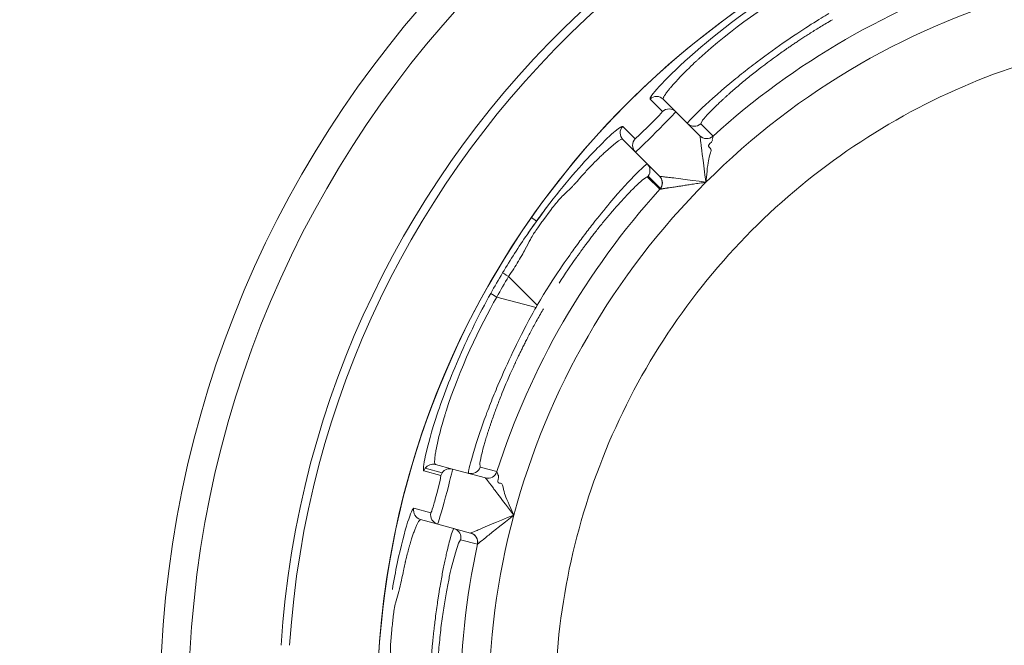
# Model space of a CAD drawing. Extents: x 0 to 283, y -70 to 196.
# Tile 18 of 30: x 225.54 to 230.71, y 106.18 to 109.46. Entities that reach past the tile are written whole.
import ezdxf

# ---------------------------------------------------------------- set-up
doc = ezdxf.new("R2010")
doc.units = 0
doc.layers.get('DEFPOINTS').update_dxf_attribs({"linetype": 'CONTINUOUS'})
doc.layers.add('VISIBLE', color=255, linetype='CONTINUOUS', lineweight=0)
doc.styles.add('SANSSERIF', font='sanss___.ttf')
doc.dimstyles.get("Standard").update_dxf_attribs({"dimtxt": 0.18, "dimasz": 0.18, "dimexe": 0.18, "dimexo": 0.0625, "dimgap": 0.09, "dimtad": 0, "dimtih": 1, "dimtoh": 1, "dimdec": 1, "dimzin": 0, "dimdsep": 46, "dimtxsty": 'SANSSERIF', "dimcen": 0.09, "dimadec": 0, "dimazin": 0, "dimtfac": 1, "dimtdec": 1, "dimtofl": 0, "dimtmove": 0, "dimatfit": 3, "dimfxl": 1, "dimtolj": 1, "dimtzin": 0, "dimarcsym": 0})

# ---------------------------------------------------------------- blocks, each defined once
blk = doc.blocks.new('*D4')
at = {"layer": 'DEFPOINTS', "color": 0, "transparency": 16777216}
for p in [(252.6358, 132.1043), (210.9036, -69.6243)]:
    blk.add_point(p, dxfattribs=at)
at = {"layer": 'VISIBLE', "color": 0, "lineweight": -2, "transparency": 16777216}
for p, q in [((254.2336, 139.8279), (253.1422, 134.5524)), ((256.7336, 139.8279), (254.2336, 139.8279)), ((210.9036, -69.7143), (210.9036, -69.5343)), ((210.8136, -69.6243), (210.9936, -69.6243))]:
    blk.add_line(p, q, dxfattribs=at)
at = {"layer": 'VISIBLE', "color": 0, "transparency": 16777216}
blk.add_solid([(252.7342, 134.6369), (253.5503, 134.468), (252.6358, 132.1043)], dxfattribs=at)
at = {"layer": 'VISIBLE', "color": 0, "transparency": 16777216, "insert": (262.1099, 139.8279), "char_height": 2.5, "attachment_point": 5, "style": 'SANSSERIF'}
blk.add_mtext('\\A1;R412.0', dxfattribs=at)
blk = doc.blocks.new('*D24')
at = {"layer": 'DEFPOINTS', "color": 0, "transparency": 16777216}
for p in [(210.9036, 115.8507), (277.8859, 115.8507), (257.4536, 75.1257)]:
    blk.add_point(p, dxfattribs=at)
at = {"layer": 'VISIBLE', "color": 0, "lineweight": -2, "transparency": 16777216}
for p, q in [((210.9661, 115.8507), (278.0659, 115.8507)), ((277.8859, 113.3507), (277.8859, 97.0937)), ((277.8859, 77.6257), (277.8859, 94.3382)), ((257.5161, 75.1257), (278.0659, 75.1257))]:
    blk.add_line(p, q, dxfattribs=at)
at = {"layer": 'VISIBLE', "color": 0, "transparency": 16777216}
for points in [[(277.4692, 113.3507), (278.3025, 113.3507), (277.8859, 115.8507)], [(277.4692, 77.6257), (278.3025, 77.6257), (277.8859, 75.1257)]]:
    blk.add_solid(points, dxfattribs=at)
at = {"layer": 'VISIBLE', "color": 0, "transparency": 16777216, "insert": (277.8859, 95.716), "char_height": 2.5, "attachment_point": 5, "style": 'SANSSERIF'}
blk.add_mtext('\\A1;81.45', dxfattribs=at)
blk = doc.blocks.new('*D33')
at = {"layer": 'DEFPOINTS', "color": 0, "transparency": 16777216}
for p in [(219.3872, 107.6257), (219.9334, 104.7776)]:
    blk.add_point(p, dxfattribs=at)
at = {"layer": 'VISIBLE', "color": 0, "lineweight": -2, "transparency": 16777216}
for p, q in [((219.3872, 107.5357), (219.3872, 107.7157)), ((219.2972, 107.6257), (219.4772, 107.6257)), ((221.7017, 95.5566), (220.4042, 102.3223)), ((224.2017, 95.5566), (221.7017, 95.5566))]:
    blk.add_line(p, q, dxfattribs=at)
at = {"layer": 'VISIBLE', "color": 0, "transparency": 16777216}
blk.add_solid([(220.8134, 102.4008), (219.995, 102.2438), (219.9334, 104.7776)], dxfattribs=at)
at = {"layer": 'VISIBLE', "color": 0, "transparency": 16777216, "insert": (227.6833, 95.5566), "char_height": 2.5, "attachment_point": 5, "style": 'SANSSERIF'}
blk.add_mtext('\\A1;R5.8', dxfattribs=at)

msp = doc.modelspace()

# ---------------------------------------------------------------- linework, layer by layer
at = {"layer": 'VISIBLE'}
for p, q in [((228.918, 108.979), (228.8528, 109.045)), ((228.988, 108.9784), (228.9224, 109.044)), ((228.8511, 108.9089), (228.9004, 108.9588)), ((228.9004, 108.9588), (228.918, 108.979)), ((229.1145, 108.852), (228.988, 108.9784)), ((228.7753, 108.8363), (228.7093, 108.9015)), ((228.7997, 108.858), (228.8511, 108.9089)), ((229.1189, 108.9148), (229.1287, 108.9336)), ((229.1189, 108.9148), (229.1834, 108.8503)), ((228.7103, 108.8319), (228.7103, 108.8319)), ((228.7103, 108.8319), (228.7759, 108.7663)), ((228.7753, 108.8363), (228.7997, 108.858)), ((229.1146, 108.8517), (229.1145, 108.852)), ((229.1799, 108.8359), (229.1797, 108.8325)), ((229.1797, 108.8325), (229.18, 108.829)), ((229.1835, 108.8501), (229.1799, 108.8359)), ((229.1631, 108.7926), (229.1692, 108.7875)), ((229.1753, 108.819), (229.1675, 108.811)), ((229.1692, 108.7875), (229.1727, 108.7811)), ((229.18, 108.829), (229.1753, 108.819)), ((228.7759, 108.7663), (228.9024, 108.6398)), ((228.8213, 108.6926), (228.7809, 108.6537)), ((228.8379, 108.7043), (228.8213, 108.6926)), ((228.904, 108.5709), (228.8395, 108.6354)), ((228.9079, 108.5758), (228.8434, 108.6403)), ((228.9024, 108.6398), (228.9026, 108.6397)), ((229.1501, 108.648), (229.1465, 108.6078)), ((229.1521, 108.6672), (229.1501, 108.648)), ((228.904, 108.5709), (228.9043, 108.5708)), ((228.2299, 108.4231), (228.2567, 108.4043)), ((228.333, 108.4648), (228.2891, 108.406)), ((228.2605, 107.9622), (228.1098, 108.1129)), ((228.0158, 108.0241), (228.0476, 108.0051)), ((228.2535, 107.95), (228.0476, 108.0051)), ((228.2605, 107.9622), (228.2535, 107.95)), ((227.8148, 107.1016), (227.7252, 107.1256)), ((227.9599, 107.112), (227.959, 107.1331)), ((227.7538, 107.0671), (227.6644, 107.0916)), ((227.6713, 107.106), (227.7609, 107.0819)), ((227.8148, 107.1016), (227.9875, 107.0553)), ((227.9599, 107.112), (228.048, 107.0883)), ((228.0482, 107.0881), (228.048, 107.0883)), ((228.0482, 107.0881), (228.0522, 107.0741)), ((228.0522, 107.0741), (228.0537, 107.071)), ((227.7322, 106.9725), (227.7492, 107.0406)), ((227.7492, 107.0406), (227.754, 107.0671)), ((227.9877, 107.0551), (227.9875, 107.0553)), ((228.0537, 107.071), (228.0557, 107.0682)), ((228.0567, 107.0571), (228.0539, 107.0463)), ((228.0557, 107.0682), (228.0567, 107.0571)), ((228.0593, 107.0282), (228.0671, 107.0268)), ((228.0671, 107.0268), (228.0734, 107.023)), ((227.7016, 106.8722), (227.6119, 106.8957)), ((228.1125, 106.914), (228.1373, 106.8599)), ((227.6475, 106.8358), (227.7371, 106.8118)), ((227.6475, 106.8358), (227.6475, 106.8358)), ((228.0551, 106.7946), (228.0931, 106.8248)), ((228.0931, 106.8248), (228.1373, 106.8599)), ((227.7371, 106.8118), (227.9099, 106.7655)), ((227.9099, 106.7655), (227.9099, 106.7655)), ((227.9099, 106.7655), (227.9099, 106.7655)), ((227.9101, 106.7655), (227.9099, 106.7655)), ((227.8468, 106.7127), (227.8298, 106.6619)), ((227.8577, 106.7302), (227.8468, 106.7127)), ((227.9458, 106.7067), (227.8577, 106.7302)), ((227.8298, 106.6619), (227.8084, 106.5797)), ((227.946, 106.7067), (227.9458, 106.7067)), ((227.515, 106.3974), (227.5325, 106.458)), ((227.4891, 106.1788), (227.4957, 106.2564)), ((227.4905, 106.0955), (227.4891, 106.1788))]:
    msp.add_line(p, q, dxfattribs=at)
for radius in [5.625, 5.475]:
    msp.add_circle((231.9036, 105.8507), radius, dxfattribs=at)
for centre, radius, start, end in [((231.9036, 105.8507), 5, 90, 176.2731), ((231.9036, 105.8507), 4.9555, 90, 176.2396), ((231.9036, 105.8507), 4.485, 360, 180), ((231.9036, 105.8507), 4.4848, 360, 145), ((231.9036, 105.8507), 4.0491, 107.7949, 132.2051), ((231.9036, 105.8507), 3.8992, 105, 135), ((231.9013, 105.8589), 3.5415, 99.9864, 111.2636), ((231.8998, 105.8583), 3.5415, 111.2364, 122.5136), ((228.8871, 109.0088), 0.0499, 44.9497, 90.0512), ((228.9527, 108.9431), 0.05, 45, 133.9748), ((228.7457, 108.8672), 0.05, 136.6289, 224.9599), ((229.0853, 108.9518), 0.05, 225.0011, 312.2336), ((228.7457, 108.8672), 0.05, 224.9599, 224.9999), ((228.8113, 108.8016), 0.05, 136.025, 225), ((229.1498, 108.8873), 0.05, 225, 312.234), ((229.1499, 108.8871), 0.05, 225, 312.1871), ((231.8984, 105.8574), 3.5415, 122.4864, 133.7636), ((228.8025, 108.669), 0.05, 325.0067, 44.9987), ((228.8027, 108.6689), 0.0497, 317.6838, 324.9731), ((228.867, 108.6045), 0.05, 325, 44.9998), ((228.8673, 108.6044), 0.05, 317.7949, 45), ((231.9036, 105.8507), 3.8992, 135, 165), ((228.867, 108.6045), 0.05, 317.7863, 325), ((231.9036, 105.8507), 4.0491, 137.7949, 162.2051), ((231.9036, 105.8507), 4.4848, 145, 180), ((231.8971, 105.8563), 3.5415, 133.7364, 145.0136), ((231.9118, 105.8459), 4.4635, 149.199, 150.7904), ((231.9036, 105.8507), 4.1737, 149.9045, 150.0956), ((231.8962, 105.8549), 3.5415, 144.9864, 156.2636), ((231.8955, 105.8533), 3.5415, 156.2364, 167.5136), ((227.7098, 107.0786), 0.0473, 144.5706, 164.0006), ((227.8027, 107.0528), 0.051, 145.181, 163.7885), ((227.8018, 107.0533), 0.05, 75.0004, 144.9996), ((227.9123, 107.1272), 0.05, 255.001, 342.2539), ((228.0005, 107.1036), 0.05, 255, 342.2136), ((228.0007, 107.1034), 0.05, 255, 342.1871), ((227.6605, 106.8841), 0.05, 166.6289, 254.9597), ((227.7501, 106.8601), 0.05, 166.025, 255), ((227.6605, 106.8841), 0.05, 254.9597, 254.9999), ((231.9036, 105.8507), 3.8992, 165, 180), ((227.8088, 106.7408), 0.05, 0.0375, 74.9846), ((227.8969, 106.7172), 0.05, 347.841, 74.9935), ((227.8972, 106.7173), 0.05, 0, 75), ((227.809, 106.7409), 0.0498, 347.6532, 359.9401), ((227.8972, 106.7173), 0.05, 347.7949, 0), ((231.9036, 105.8507), 4.0491, 167.7949, 192.2051), ((231.8951, 105.8517), 3.5415, 167.4864, 178.7636)]:
    msp.add_arc(centre, radius, start, end, dxfattribs=at)
for centre, major_axis, ratio, start_param, end_param in [((229.8826, 109.3499), (-0.7184, -0.441), 0.161988, -1.16458, -0.958963), ((229.8593, 109.38), (-0.7018, -0.4565), 0.125762, -0.860083, -0.808097), ((229.8629, 109.3722), (-0.7036, -0.4509), 0.133705, -0.962803, -0.859634), ((229.8769, 109.4035), (-0.7297, -0.4861), 0.114498, -0.808968, -0.758541), ((228.879, 109.0338), (-0.0335, -0.0106), 0.669284, -2.018324, -0.909196), ((229.8897, 109.5636), (-0.77, -0.6485), 0.043389, -0.381732, -0.192908), ((228.1852, 107.859), (0.6543, 0.7757), 0.043182, 0.187689, 0.375487), ((228.115, 107.848), (0.7245, 0.7874), 0.035378, 0.001485, 0.187021), ((228.2533, 107.878), (0.5842, 0.7519), 0.058779, 0.371684, 0.567779), ((228.2965, 107.8601), (0.5454, 0.7642), 0.085523, 0.565198, 0.765422), ((228.4401, 107.8488), (0.4381, 0.7419), 0.20425, 1.182049, 1.378483), ((231.6037, 106.0238), (-2.1072, -3.6497), 0.965926, -1.585559, -1.556034), ((228.1205, 108.1055), (-0.0427, 0.026), 0.015547, -1.308973, -0.033514), ((228.4038, 107.8706), (-0.4017, -0.7412), 0.161988, -1.16458, -0.958963), ((228.3756, 107.88), (-0.3839, -0.7423), 0.133705, -0.962803, -0.859634), ((228.3685, 107.885), (-0.3795, -0.7462), 0.125762, -0.860083, -0.808097), ((228.372, 107.9142), (-0.3889, -0.7858), 0.114498, -0.808968, -0.758541), ((228.3031, 108.0593), (-0.3425, -0.9466), 0.043389, -0.381732, -0.192908), ((227.7082, 107.0885), (-0.0421, -0.0153), 0.843373, -2.266257, -0.875933), ((227.6145, 105.7418), (0.2075, 1.0473), 0.024533, 0.192907, 0.378271), ((227.6127, 105.7506), (0.209, 1.0385), 0.023047, -0.0011, 0.193622), ((226.8586, 106.2562), (0.6236, 0.5825), 0.543023, -0.73996, -0.646327), ((227.4239, 105.8967), (0.1195, 0.9597), 0.030048, -1.18294, -1.098821)]:
    msp.add_ellipse(centre, major_axis=major_axis, ratio=ratio, start_param=start_param, end_param=end_param, dxfattribs=at)
for points, knots in [([(228.8528, 109.045), (228.8466, 109.0532), (228.9166, 109.1372), (229.2078, 109.3975), (229.407, 109.5479), (229.6234, 109.6768)], [-1, -1, -1, -1, -0.5, -0.5, 0, 0, 0, 0]), ([(228.9224, 109.044), (228.9218, 109.0446), (228.9211, 109.0457), (228.9221, 109.0502), (228.9227, 109.0521), (228.9247, 109.0562), (228.9255, 109.0578), (228.9276, 109.0613), (228.9294, 109.0643), (228.9337, 109.0708), (228.9382, 109.0771), (228.9468, 109.0883), (228.9516, 109.0944), (228.9571, 109.1011), (228.961, 109.1058), (228.9616, 109.1065), (228.9937, 109.1442), (229.0295, 109.1806), (229.0713, 109.2214), (229.0834, 109.2328), (229.0972, 109.2457), (229.1011, 109.2493), (229.1057, 109.2535), (229.107, 109.2548), (229.1093, 109.2568), (229.1058, 109.2536), (229.2744, 109.4086), (229.4909, 109.5578), (229.6415, 109.6445)], [0, 0, 0, 0, 0.0625, 0.0625, 0.09375, 0.09375, 0.109375, 0.109375, 0.125, 0.125, 0.1875, 0.1875, 0.21875, 0.234375, 0.234375, 0.25, 0.25, 0.375, 0.375, 0.4375, 0.4375, 0.46875, 0.46875, 0.484375, 0.484375, 0.5, 0.5, 1, 1, 1, 1]), ([(229.7921, 109.4938), (229.7447, 109.4659), (229.6674, 109.4188), (229.5221, 109.319), (229.469, 109.281), (229.3876, 109.2195), (229.3602, 109.1983), (229.3196, 109.166), (229.3062, 109.1552), (229.2798, 109.1335), (229.2628, 109.1193), (229.1141, 108.9933), (229.0464, 108.92), (229.05, 108.9165)], [0, 0, 0, 0, 0.25, 0.25, 0.375, 0.375, 0.4375, 0.4375, 0.46875, 0.46875, 0.5, 0.5, 1, 1, 1, 1]), ([(229.5331, 109.2825), (229.5359, 109.2845), (229.539, 109.2867), (229.5423, 109.289), (229.544, 109.2902), (229.5457, 109.2914), (229.5475, 109.2927), (229.5492, 109.2939), (229.5511, 109.2952), (229.553, 109.2966), (229.5549, 109.2979), (229.5569, 109.2993), (229.5589, 109.3007), (229.5609, 109.3021), (229.563, 109.3036), (229.5652, 109.3051), (229.5695, 109.3081), (229.5741, 109.3113), (229.5789, 109.3146), (229.5837, 109.3179), (229.5888, 109.3215), (229.5942, 109.3251), (229.5996, 109.3288), (229.6052, 109.3326), (229.6112, 109.3366), (229.6171, 109.3406), (229.6233, 109.3448), (229.6298, 109.3491), (229.6363, 109.3534), (229.6431, 109.3579), (229.6502, 109.3626), (229.6572, 109.3672), (229.6646, 109.372), (229.6723, 109.377), (229.68, 109.3819), (229.6879, 109.387), (229.6962, 109.3923), (229.7045, 109.3975), (229.7131, 109.4029), (229.722, 109.4085), (229.7309, 109.414), (229.7401, 109.4197), (229.7497, 109.4255), (229.7687, 109.4371), (229.7891, 109.4492), (229.8107, 109.4618)], [0.75, 0.75, 0.75, 0.75, 0.7678571, 0.7678571, 0.7678571, 0.7767857, 0.7767857, 0.7767857, 0.7857143, 0.7857143, 0.7857143, 0.7946429, 0.7946429, 0.7946429, 0.8035714, 0.8035714, 0.8035714, 0.8214286, 0.8214286, 0.8214286, 0.8392857, 0.8392857, 0.8392857, 0.8571429, 0.8571429, 0.8571429, 0.875, 0.875, 0.875, 0.8928571, 0.8928571, 0.8928571, 0.9107143, 0.9107143, 0.9107143, 0.9285714, 0.9285714, 0.9285714, 0.9464286, 0.9464286, 0.9464286, 0.9642857, 0.9642857, 0.9642857, 1, 1, 1, 1]), ([(229.1647, 108.9743), (229.1738, 108.9837), (229.1842, 108.9941), (229.1959, 109.0056), (229.2018, 109.0113), (229.208, 109.0172), (229.2145, 109.0234), (229.221, 109.0296), (229.2279, 109.036), (229.2351, 109.0426), (229.2387, 109.0459), (229.2424, 109.0493), (229.2462, 109.0528), (229.2499, 109.0562), (229.2538, 109.0597), (229.2577, 109.0632), (229.2616, 109.0668), (229.2657, 109.0704), (229.2698, 109.074), (229.2739, 109.0777), (229.2781, 109.0814), (229.2823, 109.0851), (229.2909, 109.0926), (229.2998, 109.1003), (229.309, 109.1082)], [0.25, 0.25, 0.25, 0.25, 0.3214286, 0.3214286, 0.3214286, 0.3571429, 0.3571429, 0.3571429, 0.3928571, 0.3928571, 0.3928571, 0.4107143, 0.4107143, 0.4107143, 0.4285714, 0.4285714, 0.4285714, 0.4464286, 0.4464286, 0.4464286, 0.4642857, 0.4642857, 0.4642857, 0.5, 0.5, 0.5, 0.5]), ([(228.988, 108.9784), (228.9893, 108.9772), (228.9393, 108.9259), (228.8283, 108.8149), (228.7772, 108.765), (228.7759, 108.7663)], [-1, -1, -1, -1, -0.5, -0.5, 0, 0, 0, 0]), ([(229.1465, 108.6078), (229.1392, 108.6588), (229.1332, 108.7051), (229.1275, 108.749), (229.1261, 108.7601), (229.1247, 108.7721), (229.1243, 108.7753), (229.1236, 108.7804), (229.1242, 108.7756), (229.1197, 108.8145), (229.119, 108.8232), (229.1157, 108.8441), (229.1147, 108.8506), (229.1146, 108.8517)], [0, 0, 0, 0, 0.25, 0.25, 0.375, 0.375, 0.4375, 0.4375, 0.5, 0.5, 0.75, 0.75, 1, 1, 1, 1]), ([(228.309, 108.4751), (228.4025, 108.5986), (228.4949, 108.7039), (228.5682, 108.7793), (228.5707, 108.7819), (228.5732, 108.7845)], [-0.9214368, -0.9214368, -0.9214368, -0.9214368, -0.5, -0.5, -0.4846904, -0.4846904, -0.4846904, -0.4846904]), ([(228.6178, 108.7674), (228.612, 108.7621), (228.6116, 108.7617), (228.6053, 108.7558), (228.6022, 108.7529), (228.5927, 108.7439), (228.5864, 108.7377), (228.5674, 108.719), (228.5548, 108.7062), (228.5426, 108.6935)], [-0.7500001, -0.7500001, -0.7500001, -0.7500001, -0.734375, -0.734375, -0.71875, -0.71875, -0.6875, -0.6875, -0.6250001, -0.6250001, -0.6250001, -0.6250001]), ([(228.5426, 108.6935), (228.5304, 108.6808), (228.5153, 108.6645), (228.5002, 108.6478), (228.492, 108.6386), (228.4827, 108.6279), (228.4787, 108.6233), (228.4686, 108.6118), (228.4647, 108.6073), (228.4637, 108.6061)], [-0.6250001, -0.6250001, -0.6250001, -0.6250001, -0.5625, -0.5625, -0.546875, -0.546875, -0.53125, -0.53125, -0.5000011, -0.5000011, -0.5000011, -0.5000011]), ([(228.9026, 108.6397), (228.9042, 108.6392), (228.9118, 108.6381), (228.9298, 108.6358), (228.9368, 108.635), (228.9527, 108.6331), (228.9685, 108.6313), (228.9806, 108.6299), (229.0447, 108.6224), (229.1465, 108.6078)], [0, 0, 0, 0, 0.25, 0.25, 0.375, 0.375, 0.5, 0.5, 1, 1, 1, 1]), ([(228.4637, 108.6061), (228.4632, 108.6056), (228.4564, 108.598), (228.4492, 108.5901), (228.4456, 108.5863), (228.435, 108.5753), (228.428, 108.5684), (228.4213, 108.5621)], [-0.50000114, -0.50000114, -0.50000114, -0.50000114, -0.484375, -0.484375, -0.46875, -0.46875, -0.43750002, -0.43750002, -0.43750002, -0.43750002]), ([(228.9043, 108.5708), (228.9044, 108.5709), (228.9047, 108.5709), (228.9051, 108.571), (228.9054, 108.571), (228.9059, 108.5711), (228.9065, 108.5712), (228.9068, 108.5713), (228.9071, 108.5713), (228.9074, 108.5714), (228.9078, 108.5715), (228.9081, 108.5715), (228.9085, 108.5716), (228.9089, 108.5717), (228.9093, 108.5718), (228.9097, 108.5719), (228.9102, 108.5719), (228.9106, 108.572), (228.9111, 108.5721), (228.9116, 108.5722), (228.9121, 108.5723), (228.9126, 108.5724), (228.9129, 108.5725), (228.9131, 108.5725), (228.9134, 108.5726), (228.9137, 108.5726), (228.914, 108.5727), (228.9143, 108.5727), (228.9144, 108.5727), (228.9145, 108.5728), (228.9147, 108.5728), (228.9148, 108.5728), (228.915, 108.5729), (228.9151, 108.5729), (228.9154, 108.5729), (228.9157, 108.573), (228.916, 108.5731), (228.9163, 108.5731), (228.9167, 108.5732), (228.917, 108.5732), (228.9173, 108.5733), (228.9176, 108.5734), (228.9179, 108.5734), (228.9186, 108.5736), (228.9193, 108.5737), (228.92, 108.5738), (228.9207, 108.574), (228.9214, 108.5741), (228.9221, 108.5743), (228.9225, 108.5743), (228.9229, 108.5744), (228.9234, 108.5745), (228.9238, 108.5746), (228.9243, 108.5747), (228.9249, 108.5748), (228.926, 108.5749), (228.9272, 108.5752), (228.9287, 108.5754), (228.9302, 108.5756), (228.9319, 108.5759), (228.9339, 108.5762), (228.9358, 108.5765), (228.938, 108.5769), (228.9405, 108.5772), (228.9418, 108.5774), (228.9431, 108.5776), (228.9445, 108.5778), (228.9459, 108.578), (228.9474, 108.5783), (228.9489, 108.5785), (228.9521, 108.579), (228.9555, 108.5795), (228.9593, 108.58), (228.9632, 108.5806), (228.9674, 108.5812), (228.972, 108.5819), (228.9761, 108.5825), (228.9808, 108.5832), (228.9861, 108.584), (228.9914, 108.5848), (228.9973, 108.5856), (229.0039, 108.5866), (229.0104, 108.5876), (229.0176, 108.5887), (229.0255, 108.5899), (229.0334, 108.5911), (229.042, 108.5924), (229.0511, 108.5938), (229.0603, 108.5951), (229.0701, 108.5966), (229.0804, 108.5982), (229.0855, 108.5989), (229.0908, 108.5997), (229.0962, 108.6005), (229.1015, 108.6013), (229.107, 108.6021), (229.1126, 108.6029), (229.1237, 108.6046), (229.1351, 108.6062), (229.1465, 108.6078)], [0, 0, 0, 0, 0.035714, 0.035714, 0.035714, 0.071429, 0.071429, 0.071429, 0.089286, 0.089286, 0.089286, 0.107143, 0.107143, 0.107143, 0.125, 0.125, 0.125, 0.142857, 0.142857, 0.142857, 0.160714, 0.160714, 0.160714, 0.169643, 0.169643, 0.169643, 0.178571, 0.178571, 0.178571, 0.183036, 0.183036, 0.183036, 0.1875, 0.1875, 0.1875, 0.196429, 0.196429, 0.196429, 0.205357, 0.205357, 0.205357, 0.214286, 0.214286, 0.214286, 0.232143, 0.232143, 0.232143, 0.25, 0.25, 0.25, 0.267857, 0.267857, 0.267857, 0.285714, 0.285714, 0.285714, 0.321429, 0.321429, 0.321429, 0.357143, 0.357143, 0.357143, 0.392857, 0.392857, 0.392857, 0.410714, 0.410714, 0.410714, 0.428571, 0.428571, 0.428571, 0.464286, 0.464286, 0.464286, 0.5, 0.5, 0.5, 0.571429, 0.571429, 0.571429, 0.642857, 0.642857, 0.642857, 0.714286, 0.714286, 0.714286, 0.785714, 0.785714, 0.785714, 0.857143, 0.857143, 0.857143, 0.892857, 0.892857, 0.892857, 0.928571, 0.928571, 0.928571, 1, 1, 1, 1]), ([(228.6416, 108.4992), (228.6135, 108.4659), (228.5832, 108.4285), (228.5355, 108.3675), (228.5111, 108.3357), (228.4862, 108.3023), (228.4695, 108.2796), (228.4568, 108.2622), (228.4527, 108.2565)], [0.5, 0.5, 0.5, 0.5, 0.625, 0.625, 0.6875, 0.71875, 0.71875, 0.75, 0.75, 0.75, 0.75]), ([(228.4659, 108.2128), (228.4661, 108.213), (228.4663, 108.2133), (228.4665, 108.2136), (228.4667, 108.2139), (228.4669, 108.2142), (228.4672, 108.2146), (228.4674, 108.2149), (228.4677, 108.2153), (228.468, 108.2157), (228.4682, 108.216), (228.4685, 108.2165), (228.4689, 108.2169), (228.4692, 108.2173), (228.4695, 108.2178), (228.4698, 108.2183), (228.4702, 108.2188), (228.4705, 108.2193), (228.4709, 108.2198), (228.4717, 108.2209), (228.4725, 108.222), (228.4734, 108.2233), (228.4743, 108.2245), (228.4752, 108.2259), (228.4763, 108.2273), (228.4773, 108.2287), (228.4784, 108.2303), (228.4796, 108.2319), (228.4807, 108.2335), (228.4819, 108.2352), (228.4832, 108.237), (228.4845, 108.2388), (228.4859, 108.2407), (228.4873, 108.2426), (228.4902, 108.2466), (228.4933, 108.2509), (228.4967, 108.2555), (228.4984, 108.2578), (228.5002, 108.2602), (228.502, 108.2627), (228.5038, 108.2652), (228.5057, 108.2678), (228.5077, 108.2704), (228.5116, 108.2757), (228.5157, 108.2813), (228.5202, 108.2872), (228.5246, 108.2931), (228.5292, 108.2993), (228.5341, 108.3058), (228.5391, 108.3123), (228.5442, 108.319), (228.5496, 108.326), (228.5549, 108.333), (228.5605, 108.3402), (228.5664, 108.3476), (228.5722, 108.3551), (228.5782, 108.3627), (228.5844, 108.3705), (228.5906, 108.3783), (228.597, 108.3862), (228.6035, 108.3943), (228.6167, 108.4104), (228.6304, 108.4269), (228.6445, 108.4435)], [0.25, 0.25, 0.25, 0.25, 0.2544643, 0.2544643, 0.2544643, 0.2589286, 0.2589286, 0.2589286, 0.2633929, 0.2633929, 0.2633929, 0.2678571, 0.2678571, 0.2678571, 0.2723214, 0.2723214, 0.2723214, 0.2767857, 0.2767857, 0.2767857, 0.2857143, 0.2857143, 0.2857143, 0.2946429, 0.2946429, 0.2946429, 0.3035714, 0.3035714, 0.3035714, 0.3125, 0.3125, 0.3125, 0.3214286, 0.3214286, 0.3214286, 0.3392857, 0.3392857, 0.3392857, 0.3482143, 0.3482143, 0.3482143, 0.3571429, 0.3571429, 0.3571429, 0.375, 0.375, 0.375, 0.3928571, 0.3928571, 0.3928571, 0.4107143, 0.4107143, 0.4107143, 0.4285714, 0.4285714, 0.4285714, 0.4464286, 0.4464286, 0.4464286, 0.4642857, 0.4642857, 0.4642857, 0.5, 0.5, 0.5, 0.5]), ([(228.2891, 108.406), (228.285, 108.4004), (228.2701, 108.3798), (228.2552, 108.3584), (228.2492, 108.3494), (228.2446, 108.3421)], [-0.25000002, -0.25000002, -0.25000002, -0.25000002, -0.21875, -0.21875, -0.18750002, -0.18750002, -0.18750002, -0.18750002]), ([(228.2039, 108.2693), (228.193, 108.2485), (228.1909, 108.2448), (228.1767, 108.2197), (228.1693, 108.2069), (228.1611, 108.1932), (228.1607, 108.1926), (228.1604, 108.192)], [-0.125, -0.125, -0.125, -0.125, -0.09375, -0.09375, -0.0625, -0.0625, -0.06098538, -0.06098538, -0.06098538, -0.06098538]), ([(228.0476, 108.0051), (227.9606, 107.8548), (227.8477, 107.6173), (227.7791, 107.3988), (227.7806, 107.4033), (227.7796, 107.4004), (227.7791, 107.3986), (227.7772, 107.3927), (227.7757, 107.3876), (227.7702, 107.3696), (227.7654, 107.3536), (227.7496, 107.2974), (227.7368, 107.248), (227.7279, 107.1993), (227.7277, 107.1984), (227.7267, 107.1924), (227.7252, 107.1838), (227.7241, 107.1761), (227.7223, 107.1621), (227.7215, 107.1544), (227.7211, 107.1466), (227.721, 107.1431), (227.721, 107.139), (227.721, 107.1373), (227.7214, 107.1328), (227.7218, 107.1307), (227.7232, 107.1264), (227.7243, 107.1258), (227.7252, 107.1256)], [-1, -1, -1, -1, -0.5, -0.5, -0.484375, -0.484375, -0.46875, -0.46875, -0.4375, -0.4375, -0.375, -0.375, -0.25, -0.25, -0.234375, -0.234375, -0.21875, -0.1875, -0.1875, -0.125, -0.125, -0.109375, -0.109375, -0.09375, -0.09375, -0.0625, -0.0625, 0, 0, 0, 0]), ([(228.2535, 107.95), (228.2263, 107.9021), (228.1829, 107.8226), (228.107, 107.6636), (228.08, 107.6041), (228.0402, 107.5101), (228.0271, 107.478), (228.0082, 107.4298), (228.002, 107.4137), (227.9899, 107.3817), (227.9823, 107.3609), (227.9166, 107.1775), (227.8946, 107.0802), (227.8994, 107.0789)], [0, 0, 0, 0, 0.25, 0.25, 0.375, 0.375, 0.4375, 0.4375, 0.46875, 0.46875, 0.5, 0.5, 1, 1, 1, 1]), ([(228.1348, 107.6375), (228.1362, 107.6406), (228.1378, 107.644), (228.1395, 107.6477), (228.1403, 107.6496), (228.1412, 107.6515), (228.1421, 107.6535), (228.143, 107.6554), (228.144, 107.6575), (228.145, 107.6596), (228.146, 107.6617), (228.147, 107.6639), (228.148, 107.6661), (228.1491, 107.6684), (228.1501, 107.6707), (228.1513, 107.6731), (228.1535, 107.6778), (228.1559, 107.6829), (228.1584, 107.6882), (228.1609, 107.6935), (228.1636, 107.6991), (228.1664, 107.7049), (228.1692, 107.7108), (228.1722, 107.717), (228.1753, 107.7234), (228.1785, 107.7298), (228.1818, 107.7365), (228.1852, 107.7435), (228.1887, 107.7505), (228.1923, 107.7578), (228.1961, 107.7653), (228.2, 107.7729), (228.2039, 107.7807), (228.2081, 107.7889), (228.2123, 107.797), (228.2166, 107.8054), (228.2212, 107.8141), (228.2257, 107.8228), (228.2305, 107.8317), (228.2354, 107.841), (228.2404, 107.8502), (228.2455, 107.8598), (228.2509, 107.8696), (228.2616, 107.8892), (228.2731, 107.9098), (228.2856, 107.9315)], [0.75, 0.75, 0.75, 0.75, 0.7678571, 0.7678571, 0.7678571, 0.7767857, 0.7767857, 0.7767857, 0.7857143, 0.7857143, 0.7857143, 0.7946429, 0.7946429, 0.7946429, 0.8035714, 0.8035714, 0.8035714, 0.8214286, 0.8214286, 0.8214286, 0.8392857, 0.8392857, 0.8392857, 0.8571429, 0.8571429, 0.8571429, 0.875, 0.875, 0.875, 0.8928571, 0.8928571, 0.8928571, 0.9107143, 0.9107143, 0.9107143, 0.9285714, 0.9285714, 0.9285714, 0.9464286, 0.9464286, 0.9464286, 0.9642857, 0.9642857, 0.9642857, 1, 1, 1, 1]), ([(227.9699, 107.1863), (227.973, 107.199), (227.9768, 107.2133), (227.9812, 107.229), (227.9835, 107.2369), (227.9858, 107.2451), (227.9884, 107.2538), (227.991, 107.2624), (227.9937, 107.2714), (227.9966, 107.2807), (227.9981, 107.2854), (227.9996, 107.2902), (228.0012, 107.295), (228.0027, 107.2999), (228.0043, 107.3048), (228.0059, 107.3098), (228.0076, 107.3149), (228.0092, 107.32), (228.011, 107.3252), (228.0127, 107.3304), (228.0145, 107.3357), (228.0163, 107.3411), (228.02, 107.3519), (228.0238, 107.363), (228.0278, 107.3744)], [0.25, 0.25, 0.25, 0.25, 0.3214286, 0.3214286, 0.3214286, 0.3571429, 0.3571429, 0.3571429, 0.3928571, 0.3928571, 0.3928571, 0.4107143, 0.4107143, 0.4107143, 0.4285714, 0.4285714, 0.4285714, 0.4464286, 0.4464286, 0.4464286, 0.4642857, 0.4642857, 0.4642857, 0.5, 0.5, 0.5, 0.5]), ([(227.8148, 107.1016), (227.8165, 107.1011), (227.7988, 107.0318), (227.7582, 106.88), (227.7389, 106.8113), (227.7371, 106.8118)], [-1, -1, -1, -1, -0.5, -0.5, 0, 0, 0, 0]), ([(228.1373, 106.8599), (228.1055, 106.9003), (228.0772, 106.9374), (228.0503, 106.9727), (228.0436, 106.9816), (228.0363, 106.9912), (228.0343, 106.9938), (228.0312, 106.9979), (228.0341, 106.994), (228.0108, 107.0255), (228.0058, 107.0327), (227.9925, 107.0491), (227.9884, 107.0542), (227.9877, 107.0551)], [0, 0, 0, 0, 0.25, 0.25, 0.375, 0.375, 0.4375, 0.4375, 0.5, 0.5, 0.75, 0.75, 1, 1, 1, 1]), ([(227.7125, 106.9029), (227.7125, 106.9029), (227.7125, 106.9029), (227.7181, 106.9212), (227.7236, 106.9401), (227.7322, 106.9725)], [0.2499715, 0.2499715, 0.2499715, 0.2499715, 0.25, 0.25, 0.5000049, 0.5000049, 0.5000049, 0.5000049]), ([(227.4992, 106.4696), (227.5071, 106.5176), (227.5156, 106.5632), (227.5639, 106.7937), (227.6016, 106.8968), (227.6119, 106.8957)], [0.3867966, 0.3867966, 0.3867966, 0.3867966, 0.5, 0.5, 1, 1, 1, 1]), ([(227.547, 106.5172), (227.5498, 106.5313), (227.5525, 106.5445), (227.555, 106.5567), (227.5563, 106.5628), (227.5575, 106.5687), (227.5587, 106.5744), (227.5592, 106.5772), (227.5598, 106.58), (227.5604, 106.5827), (227.561, 106.5854), (227.5615, 106.5881), (227.5621, 106.5907), (227.5627, 106.5933), (227.5632, 106.5959), (227.5637, 106.5984), (227.5643, 106.6009), (227.5648, 106.6034), (227.5654, 106.6058), (227.5656, 106.607), (227.5659, 106.6081), (227.5662, 106.6093), (227.5664, 106.6105), (227.5667, 106.6117), (227.5669, 106.6128), (227.5672, 106.614), (227.5675, 106.6151), (227.5677, 106.6162), (227.568, 106.6174), (227.5682, 106.6185), (227.5685, 106.6196), (227.569, 106.6218), (227.5695, 106.6239), (227.57, 106.626), (227.5705, 106.6281), (227.571, 106.6302), (227.5715, 106.6322), (227.5728, 106.6375), (227.5742, 106.6428), (227.5755, 106.648), (227.5768, 106.6532), (227.5782, 106.6584), (227.5795, 106.6635), (227.5809, 106.6686), (227.5822, 106.6736), (227.5836, 106.6786), (227.5849, 106.6835), (227.5863, 106.6884), (227.5876, 106.6932), (227.5883, 106.6956), (227.589, 106.698), (227.5897, 106.7004), (227.5904, 106.7028), (227.591, 106.7051), (227.5917, 106.7074), (227.5924, 106.7098), (227.5931, 106.7121), (227.5938, 106.7143), (227.5945, 106.7166), (227.5951, 106.7189), (227.5958, 106.7211), (227.5972, 106.7256), (227.5985, 106.73), (227.5999, 106.7343), (227.6011, 106.7379), (227.6022, 106.7415), (227.6034, 106.7451), (227.6046, 106.7487), (227.6058, 106.7523), (227.6071, 106.7559), (227.6083, 106.7595), (227.6095, 106.763), (227.6108, 106.7665), (227.612, 106.7699), (227.6133, 106.7734), (227.6145, 106.7767), (227.6158, 106.7801), (227.6171, 106.7834), (227.6183, 106.7866), (227.6196, 106.7898), (227.6208, 106.7929), (227.6221, 106.7959), (227.6246, 106.8019), (227.6271, 106.8075), (227.6294, 106.8125), (227.6318, 106.8175), (227.6341, 106.8218), (227.6363, 106.8254), (227.6406, 106.8326), (227.6445, 106.8366), (227.6475, 106.8358)], [0.5, 0.5, 0.5, 0.5, 0.5357143, 0.5357143, 0.5357143, 0.5535714, 0.5535714, 0.5535714, 0.5625, 0.5625, 0.5625, 0.5714286, 0.5714286, 0.5714286, 0.5803571, 0.5803571, 0.5803571, 0.5892857, 0.5892857, 0.5892857, 0.59375, 0.59375, 0.59375, 0.5982143, 0.5982143, 0.5982143, 0.6026786, 0.6026786, 0.6026786, 0.6071429, 0.6071429, 0.6071429, 0.6160714, 0.6160714, 0.6160714, 0.625, 0.625, 0.625, 0.6428571, 0.6428571, 0.6428571, 0.6607143, 0.6607143, 0.6607143, 0.6785714, 0.6785714, 0.6785714, 0.6964286, 0.6964286, 0.6964286, 0.7053571, 0.7053571, 0.7053571, 0.7142857, 0.7142857, 0.7142857, 0.7232143, 0.7232143, 0.7232143, 0.7321429, 0.7321429, 0.7321429, 0.75, 0.75, 0.75, 0.7678571, 0.7678571, 0.7678571, 0.7857143, 0.7857143, 0.7857143, 0.8035714, 0.8035714, 0.8035714, 0.8214286, 0.8214286, 0.8214286, 0.8392857, 0.8392857, 0.8392857, 0.8571429, 0.8571429, 0.8571429, 0.8928571, 0.8928571, 0.8928571, 0.9285714, 0.9285714, 0.9285714, 0.9999908, 0.9999908, 0.9999908, 0.9999908]), ([(228.1373, 106.8599), (228.0419, 106.8216), (227.9826, 106.7961), (227.9714, 106.7912), (227.9568, 106.7848), (227.9422, 106.7785), (227.9356, 106.7757), (227.919, 106.7687), (227.9118, 106.7659), (227.9101, 106.7655)], [-1, -1, -1, -1, -0.5, -0.5, -0.375, -0.375, -0.25, -0.25, 0, 0, 0, 0]), ([(227.946, 106.7067), (227.9475, 106.7076), (227.9713, 106.7273), (228.0134, 106.7614), (228.0321, 106.7763), (228.0551, 106.7946)], [0, 0, 0, 0, 0.5, 0.5, 0.7491661, 0.7491661, 0.7491661, 0.7491661]), ([(227.7978, 106.7169), (227.7944, 106.7038), (227.7907, 106.6888), (227.7868, 106.6721), (227.7849, 106.6638), (227.7829, 106.655), (227.7808, 106.6458), (227.7788, 106.6365), (227.7767, 106.6269), (227.7746, 106.6168), (227.7724, 106.6067), (227.7703, 106.5962), (227.7681, 106.5853), (227.7659, 106.5743), (227.7636, 106.563), (227.7614, 106.5512), (227.7591, 106.5394), (227.7569, 106.5272), (227.7546, 106.5146)], [0.25, 0.25, 0.25, 0.25, 0.3214286, 0.3214286, 0.3214286, 0.3571429, 0.3571429, 0.3571429, 0.3928571, 0.3928571, 0.3928571, 0.4285714, 0.4285714, 0.4285714, 0.4642857, 0.4642857, 0.4642857, 0.5, 0.5, 0.5, 0.5]), ([(227.8084, 106.5797), (227.8073, 106.5748), (227.8061, 106.5698), (227.805, 106.5647), (227.8027, 106.5549), (227.8005, 106.5448), (227.7982, 106.5342), (227.796, 106.5236), (227.7937, 106.5126), (227.7914, 106.5012), (227.7891, 106.4897), (227.7869, 106.4779), (227.7846, 106.4656)], [0.3741378, 0.3741378, 0.3741378, 0.3741378, 0.3928571, 0.3928571, 0.3928571, 0.4285714, 0.4285714, 0.4285714, 0.4642857, 0.4642857, 0.4642857, 0.5, 0.5, 0.5, 0.5]), ([(227.7546, 106.5146), (227.7524, 106.5024), (227.7502, 106.4898), (227.748, 106.4769), (227.7469, 106.4704), (227.7459, 106.4638), (227.7448, 106.4572), (227.7437, 106.4506), (227.7426, 106.4438), (227.7416, 106.437), (227.7405, 106.4302), (227.7394, 106.4234), (227.7384, 106.4164), (227.7373, 106.4094), (227.7363, 106.4024), (227.7353, 106.3953), (227.7332, 106.3811), (227.7311, 106.3666), (227.7291, 106.3518), (227.7271, 106.3369), (227.7252, 106.3219), (227.7233, 106.3065), (227.7223, 106.2989), (227.7214, 106.2911), (227.7205, 106.2834), (227.7195, 106.2756), (227.7186, 106.2677), (227.7177, 106.2598), (227.7168, 106.2519), (227.7159, 106.2439), (227.7151, 106.2359), (227.7146, 106.2319), (227.7142, 106.2279), (227.7138, 106.2238), (227.7134, 106.2198), (227.7129, 106.2157), (227.7125, 106.2117), (227.7123, 106.2094), (227.712, 106.2071), (227.7118, 106.2046), (227.7116, 106.2022), (227.7113, 106.1998), (227.7111, 106.1972), (227.7108, 106.1947), (227.7106, 106.1921), (227.7103, 106.1894), (227.71, 106.1867), (227.7098, 106.184), (227.7095, 106.1812), (227.709, 106.1756), (227.7085, 106.1697), (227.7079, 106.1635), (227.7074, 106.1574), (227.7068, 106.151), (227.7063, 106.1443), (227.7057, 106.1376), (227.7051, 106.1306), (227.7046, 106.1234), (227.704, 106.1161), (227.7035, 106.1086), (227.7029, 106.1008), (227.7023, 106.093), (227.7018, 106.0849), (227.7012, 106.0765), (227.7007, 106.0681), (227.7001, 106.0595), (227.6996, 106.0505), (227.699, 106.0416), (227.6985, 106.0323), (227.698, 106.0228), (227.6975, 106.0132), (227.697, 106.0034), (227.6966, 105.9933), (227.6957, 105.973), (227.6949, 105.9516), (227.6942, 105.929), (227.6936, 105.9064), (227.6931, 105.8827), (227.6929, 105.8577)], [0.5, 0.5, 0.5, 0.5, 0.5357143, 0.5357143, 0.5357143, 0.5535714, 0.5535714, 0.5535714, 0.5714286, 0.5714286, 0.5714286, 0.5892857, 0.5892857, 0.5892857, 0.6071429, 0.6071429, 0.6071429, 0.6428571, 0.6428571, 0.6428571, 0.6785714, 0.6785714, 0.6785714, 0.6964286, 0.6964286, 0.6964286, 0.7142857, 0.7142857, 0.7142857, 0.7321429, 0.7321429, 0.7321429, 0.7410714, 0.7410714, 0.7410714, 0.75, 0.75, 0.75, 0.7589286, 0.7589286, 0.7589286, 0.7678571, 0.7678571, 0.7678571, 0.7767857, 0.7767857, 0.7767857, 0.7857143, 0.7857143, 0.7857143, 0.8035714, 0.8035714, 0.8035714, 0.8214286, 0.8214286, 0.8214286, 0.8392857, 0.8392857, 0.8392857, 0.8571429, 0.8571429, 0.8571429, 0.875, 0.875, 0.875, 0.8928571, 0.8928571, 0.8928571, 0.9107143, 0.9107143, 0.9107143, 0.9285714, 0.9285714, 0.9285714, 0.9642857, 0.9642857, 0.9642857, 1, 1, 1, 1]), ([(227.7846, 106.4656), (227.7821, 106.4525), (227.7797, 106.439), (227.7773, 106.4252), (227.775, 106.4113), (227.7726, 106.3971), (227.7703, 106.3826), (227.7681, 106.368), (227.7658, 106.3531), (227.7637, 106.3379), (227.7615, 106.3226), (227.7594, 106.307), (227.7574, 106.2911), (227.7553, 106.2751), (227.7534, 106.2588), (227.7515, 106.2422), (227.7496, 106.2255), (227.7479, 106.2085), (227.7462, 106.1911), (227.7445, 106.1738), (227.7429, 106.1561), (227.7414, 106.138), (227.7404, 106.1249), (227.7394, 106.1117), (227.7385, 106.0985), (227.738, 106.0919), (227.7376, 106.0853), (227.7371, 106.0787), (227.7367, 106.0721), (227.7363, 106.0655), (227.7359, 106.0589), (227.7351, 106.0456), (227.7344, 106.0323), (227.7338, 106.019), (227.7332, 106.0057), (227.7326, 105.9923), (227.7321, 105.9789), (227.7317, 105.9655), (227.7313, 105.9521), (227.7309, 105.9387), (227.7306, 105.9252), (227.7304, 105.9118), (227.7302, 105.8982), (227.73, 105.8847), (227.7299, 105.8712), (227.7299, 105.8576)], [0.5, 0.5, 0.5, 0.5, 0.5357143, 0.5357143, 0.5357143, 0.5714286, 0.5714286, 0.5714286, 0.6071429, 0.6071429, 0.6071429, 0.6428571, 0.6428571, 0.6428571, 0.6785714, 0.6785714, 0.6785714, 0.7142857, 0.7142857, 0.7142857, 0.75, 0.75, 0.75, 0.7857143, 0.7857143, 0.7857143, 0.8035714, 0.8035714, 0.8035714, 0.8214286, 0.8214286, 0.8214286, 0.8571429, 0.8571429, 0.8571429, 0.8928571, 0.8928571, 0.8928571, 0.9285714, 0.9285714, 0.9285714, 0.9642857, 0.9642857, 0.9642857, 1, 1, 1, 1]), ([(227.5039, 106.3299), (227.5047, 106.3375), (227.5057, 106.3448), (227.5066, 106.3518), (227.5071, 106.3553), (227.5076, 106.3586), (227.5081, 106.3619), (227.5086, 106.3652), (227.5092, 106.3685), (227.5097, 106.3716), (227.5102, 106.3747), (227.5108, 106.3778), (227.5114, 106.3807), (227.5125, 106.3866), (227.5137, 106.3922), (227.515, 106.3974)], [0.3125, 0.3125, 0.3125, 0.3125, 0.33035714, 0.33035714, 0.33035714, 0.33928571, 0.33928571, 0.33928571, 0.34821429, 0.34821429, 0.34821429, 0.35714286, 0.35714286, 0.35714286, 0.375, 0.375, 0.375, 0.375])]:
    msp.add_open_spline(points, degree=3, knots=knots, dxfattribs=at)
for points in [[(228.6702, 108.8765), (228.6926, 108.8953), (228.7062, 108.9038), (228.7093, 108.9015)], [(228.5732, 108.7845), (228.6138, 108.826), (228.6468, 108.8568), (228.6702, 108.8765)], [(228.7103, 108.8319), (228.7087, 108.8335), (228.7107, 108.8522), (228.6178, 108.7674)], [(229.1675, 108.811), (229.1611, 108.8044), (229.1559, 108.7975), (229.1631, 108.7926)], [(229.1727, 108.7811), (229.1738, 108.7767), (229.173, 108.7712), (229.1703, 108.7632)], [(229.1703, 108.7632), (229.1647, 108.7467), (229.161, 108.7321), (229.159, 108.7204)], [(229.159, 108.7204), (229.157, 108.7088), (229.1537, 108.6851), (229.1521, 108.6672)], [(228.7809, 108.6537), (228.7472, 108.6196), (228.6977, 108.5657), (228.6416, 108.4992)], [(228.4213, 108.5621), (228.4079, 108.5494), (228.3872, 108.5301), (228.3764, 108.5185)], [(228.2067, 108.3321), (228.2409, 108.3818), (228.2755, 108.4297), (228.3095, 108.4747)], [(228.2567, 108.4043), (228.2741, 108.4285), (228.2915, 108.4521), (228.309, 108.4751)], [(228.3764, 108.5185), (228.366, 108.5075), (228.3493, 108.4863), (228.333, 108.4648)], [(228.2063, 108.3324), (228.2229, 108.3568), (228.2397, 108.3808), (228.2567, 108.4043)], [(228.0778, 108.1315), (228.1195, 108.2013), (228.1624, 108.2683), (228.2063, 108.3324)], [(228.2446, 108.3421), (228.2354, 108.3275), (228.2256, 108.3108), (228.2039, 108.2693)], [(228.4527, 108.2565), (228.4198, 108.2111), (228.3518, 108.1173), (228.2605, 107.9622)], [(228.1604, 108.192), (228.145, 108.1665), (228.1281, 108.1403), (228.1098, 108.1129)], [(227.8528, 107.6949), (227.9, 107.8027), (227.955, 107.9154), (228.0158, 108.0241)], [(227.7345, 107.3889), (227.7643, 107.4795), (227.8045, 107.5847), (227.8528, 107.6949)], [(227.6736, 107.1736), (227.6849, 107.225), (227.7049, 107.2987), (227.7345, 107.3889)], [(227.6644, 107.0916), (227.6596, 107.0936), (227.6624, 107.1228), (227.6736, 107.1736)], [(228.0539, 107.0463), (228.0517, 107.0374), (228.0506, 107.0288), (228.0593, 107.0282)], [(228.0734, 107.023), (228.0765, 107.0198), (228.0786, 107.0146), (228.0802, 107.0063)], [(228.0802, 107.0063), (228.0836, 106.9892), (228.0877, 106.9748), (228.0918, 106.9636)], [(228.0918, 106.9636), (228.0959, 106.9525), (228.105, 106.9304), (228.1125, 106.914)], [(227.7016, 106.8722), (227.7028, 106.8723), (227.7069, 106.8847), (227.7125, 106.9029)]]:
    msp.add_open_spline(points, degree=3, dxfattribs=at)

# ---------------------------------------------------------------- dimensions: what is measured, and where the dimension line sits
for center, mpoint, override, picture, middle in [((210.9036, -69.6243), (252.6358, 132.1043), {"dimtxt": 2.5, "dimasz": 2.5, "dimlfac": 2, "dimadec": 1}, '*D4', (262.1099, 139.8279)), ((219.3872, 107.6257), (219.9334, 104.7776), {"dimtxt": 2.5, "dimasz": 2.5, "dimlfac": 2}, '*D33', (227.6833, 95.5566))]:
    dim = msp.add_radius_dim(center=center, mpoint=mpoint, dimstyle='Standard', override=override, dxfattribs=at)
    dim.commit()
    dim.dimension.update_dxf_attribs({"geometry": picture, "text_midpoint": middle, "dimtype": 164})
dim = msp.add_linear_dim(base=(277.8859, 115.8507), p1=(257.4536, 75.1257), p2=(210.9036, 115.8507), angle=90, dimstyle='Standard', override={"dimtxt": 2.5, "dimasz": 2.5, "dimdec": 2, "dimlfac": 2}, dxfattribs=at)
dim.commit()
dim.dimension.update_dxf_attribs({"geometry": '*D24', "text_midpoint": (277.8859, 95.716), "dimtype": 160})

doc.saveas('drawing.dxf')
